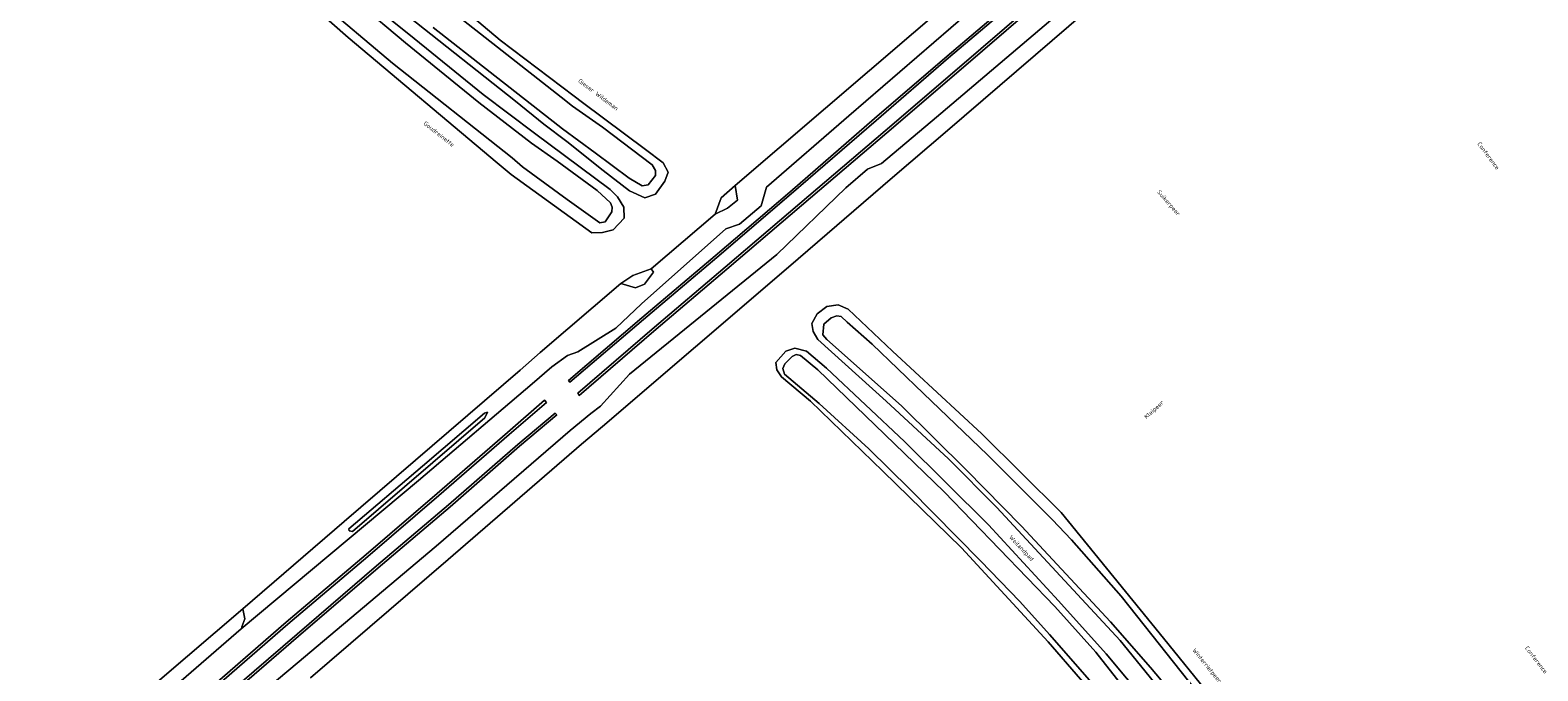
# Model space of a CAD drawing. Header units: metres. Extents: x 103671 to 105190, y 427150 to 429171.
# Tile 217 of 256: x 104348 to 104665, y 428050 to 428185. Entities that reach past the tile are written whole.
import ezdxf
from ezdxf.enums import TextEntityAlignment as Align

# ---------------------------------------------------------------- set-up
doc = ezdxf.new("R2010")
doc.units = ezdxf.units.M
for name, color, linetype, lineweight in [('B-WE-GR-BEPLANTING_CULTUUR_HEESTERS-GV', 253, 'Continuous', 18), ('B-WE-OG-TERREIN_BEGROEID-GV', 253, 'Continuous', 18), ('B-WE-OG-TERREIN_OEVER-GV', 253, 'Continuous', 18), ('B-WE-OG-TERREIN_ONBEGROEID_ZAND-GV', 253, 'Continuous', 18), ('B-WE-OG-TOPOGRAFIE-T18', 7, 'Continuous', 18), ('B-WE-OG-WATER-GV', 253, 'Continuous', 18), ('B-WE-VH-ONVERHARD_ZAND-GV', 253, 'Continuous', 18)]:
    doc.layers.add(name, color=color, linetype=linetype, lineweight=lineweight)
doc.styles.add('NLCS-ISO-M500-T18', font='NLCS-ISO.ttf', dxfattribs={"height": 0.9})

msp = doc.modelspace()

# ---------------------------------------------------------------- linework, layer by layer
at = {"layer": 'B-WE-GR-BEPLANTING_CULTUUR_HEESTERS-GV', "flags": 128}
for points in [[(104586.137, 428207.625), (104538.486, 428167.129), (104526.902, 428157.336), (104523.944, 428156.142), (104519.41, 428152.187), (104504.847, 428138.149), (104473.83, 428112.962), (104467.756, 428106.196), (104465.713, 428104.648), (104461.312, 428101.1), (104433.107, 428076.721), (104403.865, 428052.075), (104376.751, 428029.312)], [(104406.63, 428048.965), (104435.637, 428073.871), (104463.728, 428098.233), (104468.147, 428101.917), (104507.301, 428135.487), (104529.244, 428154.359), (104540.813, 428164.322), (104588.367, 428205.281)]]:
    msp.add_lwpolyline(points, dxfattribs=at)
for points in [[(104496.087, 428152.669), (104493.132, 428150.069), (104491.863, 428146.693), (104494.496, 428147.927), (104496.565, 428149.581)], [(104472.028, 428132.027), (104475.07, 428131.161), (104477.008, 428131.919), (104478.912, 428134.475), (104478.426, 428135.163), (104474.524, 428133.746)], [(104414.77, 428080.395), (104414.79, 428079.945), (104415.524, 428079.776), (104443.368, 428103.765), (104443.916, 428104.961), (104443.322, 428104.704), (104430.24, 428093.547)], [(104310.46, 427993.215), (104312.796, 427991.285), (104334.606, 428009.819), (104372.032, 428041.937), (104392.075, 428059.29), (104392.171, 428059.553), (104392.232, 428059.721), (104392.838, 428061.383), (104392.384, 428063.544), (104369.085, 428043.546)]]:
    msp.add_lwpolyline(points, close=True, dxfattribs=at)
at = {"layer": 'B-WE-OG-TERREIN_BEGROEID-GV', "flags": 128}
for points in [[(104376.751, 428029.312), (104403.865, 428052.075), (104433.107, 428076.721), (104461.312, 428101.1), (104465.713, 428104.648), (104467.756, 428106.196), (104473.83, 428112.962), (104504.847, 428138.149), (104519.41, 428152.187), (104523.944, 428156.142), (104526.902, 428157.336), (104538.486, 428167.129), (104586.137, 428207.625)], [(104561.916, 428209.169), (104496.087, 428152.669), (104496.565, 428149.581), (104494.496, 428147.927), (104491.863, 428146.693), (104478.426, 428135.163), (104478.912, 428134.475), (104477.008, 428131.919), (104475.07, 428131.161), (104472.028, 428132.027), (104455.004, 428117.484), (104450.851, 428113.768), (104413.746, 428081.905), (104392.384, 428063.544), (104392.838, 428061.383), (104392.232, 428059.721), (104392.171, 428059.553), (104392.075, 428059.29), (104429.411, 428090.558), (104453.312, 428110.932), (104457.507, 428114.518), (104460.773, 428116.909), (104462.953, 428117.635), (104470.95, 428122.67), (104476.346, 428127.786), (104494.154, 428143.598), (104497.013, 428144.545), (104501.556, 428148.426), (104502.714, 428152.325), (104520.009, 428167.347), (104555.823, 428198.326)], [(104555.823, 428198.326), (104520.009, 428167.347), (104502.714, 428152.325), (104501.556, 428148.426), (104497.013, 428144.545), (104494.154, 428143.598), (104476.346, 428127.786), (104470.95, 428122.67), (104462.953, 428117.635), (104460.773, 428116.909), (104457.507, 428114.518), (104453.312, 428110.932), (104429.411, 428090.558), (104392.075, 428059.29), (104372.032, 428041.937)], [(104555.83, 428192.165), (104541.047, 428179.587), (104525.753, 428166.43), (104507.903, 428150.926), (104492.226, 428137.504), (104476.788, 428124.462), (104461.307, 428111.254), (104460.967, 428111.623), (104476.463, 428124.845), (104491.901, 428137.886), (104507.575, 428151.306), (104525.425, 428166.81), (104540.721, 428179.968), (104555.505, 428192.548)], [(104558.122, 428189.623), (104543.181, 428176.818), (104528.024, 428163.83), (104510.047, 428148.485), (104494.344, 428135.104), (104478.99, 428121.985), (104463.263, 428108.485), (104462.957, 428108.943), (104478.632, 428122.403), (104493.986, 428135.523), (104509.69, 428148.904), (104527.666, 428164.249), (104542.823, 428177.236), (104557.764, 428190.042)], [(104388.789, 428045.161), (104403.83, 428058.151), (104420.574, 428072.577), (104435.717, 428085.393), (104450.311, 428098.15), (104458.192, 428104.764), (104458.539, 428104.394), (104450.65, 428097.755), (104436.056, 428084.999), (104420.912, 428072.181), (104404.17, 428057.757), (104389.129, 428044.767)]]:
    msp.add_lwpolyline(points, dxfattribs=at)
for points in [[(104448.518, 428100.233), (104433.661, 428087.417), (104418.71, 428074.52), (104401.874, 428060.303), (104386.898, 428047.192), (104372.426, 428034.703), (104357.477, 428021.608), (104342.065, 428008.419), (104327.294, 427995.65), (104312.928, 427983.202), (104298.874, 427970.989), (104298.537, 427971.416), (104312.571, 427983.613), (104326.938, 427996.061), (104341.71, 428008.831), (104357.121, 428022.019), (104372.069, 428035.114), (104386.541, 428047.603), (104401.519, 428060.715), (104418.357, 428074.934), (104433.306, 428087.829), (104448.163, 428100.645), (104455.96, 428107.479), (104456.338, 428106.981)], [(104414.77, 428080.395), (104430.24, 428093.547), (104443.322, 428104.704), (104443.916, 428104.961), (104443.368, 428103.765), (104415.524, 428079.776), (104414.79, 428079.945)]]:
    msp.add_lwpolyline(points, close=True, dxfattribs=at)
at = {"layer": 'B-WE-OG-TERREIN_OEVER-GV', "flags": 128}
for points in [[(104377.319, 428216.672), (104414.591, 428183.856), (104445.983, 428157.496), (104448.92, 428155.03), (104465.94, 428142.715), (104468.187, 428142.812), (104470.369, 428143.34), (104472.736, 428145.839), (104472.622, 428148.11), (104471.283, 428150.313), (104469.74, 428151.835), (104453.817, 428163.704), (104443.026, 428171.893), (104427.356, 428184.564), (104413.849, 428195.486)], [(104427.298, 428188.277), (104449.834, 428170.444), (104455.767, 428165.632), (104460.646, 428161.978), (104468.261, 428155.848), (104473.845, 428151.578), (104477.045, 428150.124), (104479.315, 428150.851), (104481.29, 428153.645), (104481.994, 428155.485), (104480.963, 428157.461), (104477.204, 428160.278), (104463.948, 428170.211), (104462.208, 428171.53), (104446.634, 428183.339), (104430.956, 428196.563)], [(104416.651, 428191.203), (104426.687, 428182.73), (104442.135, 428170.156), (104453.226, 428161.635), (104458.589, 428157.824), (104467.01, 428151.623), (104469.834, 428149.019), (104470.223, 428148.123), (104470.106, 428147.15), (104468.74, 428145.032), (104467.591, 428144.801), (104460.727, 428149.766), (104451.282, 428156.599), (104449.165, 428158.555), (104423.928, 428178.447), (104408.269, 428191.68)], [(104435.276, 428190.302), (104447.042, 428181.052), (104459.466, 428171.305), (104461.803, 428169.446), (104468.147, 428164.968), (104478.646, 428157.063), (104479.327, 428155.859), (104479.304, 428154.837), (104477.761, 428152.839), (104476.535, 428152.657), (104473.771, 428154.232), (104466.605, 428159.562), (104459.765, 428164.649), (104458.716, 428165.444), (104444.489, 428176.594), (104432.469, 428186.014)], [(104593.601, 428039.236), (104583.544, 428051.152), (104575.123, 428060.782), (104556.4, 428080.938), (104544.755, 428092.816), (104531.17, 428106.221), (104526.689, 428110.201), (104515.362, 428120.263), (104514.568, 428121.232), (104514.736, 428123.477), (104516.332, 428124.804), (104517.473, 428125.242), (104518.386, 428125.085), (104519.681, 428123.941), (104524.948, 428119.291), (104535.785, 428108.886), (104549.229, 428095.978), (104562.833, 428082.354), (104566.936, 428078.065), (104577.378, 428066.209), (104594.885, 428044.103)], [(104576.097, 428042.291), (104562.275, 428058.086), (104556.021, 428065.032), (104547.736, 428073.655), (104532.865, 428088.746), (104524.262, 428097.219), (104513.807, 428106.738), (104506.476, 428112.939), (104506.141, 428114.123), (104506.569, 428115.148), (104508.073, 428116.693), (104508.929, 428117.095), (104509.876, 428116.898), (104513.526, 428113.897), (104525.527, 428102.29), (104540.125, 428088.17), (104563.388, 428064.029), (104572.071, 428054.407), (104580.746, 428043.284)]]:
    msp.add_lwpolyline(points, dxfattribs=at)
for points in [[(104577.131, 428056.856), (104589.693, 428041.461), (104593.626, 428037.367), (104595.453, 428037.208), (104596.843, 428038.122), (104597.916, 428039.474), (104598.353, 428041.461), (104597.121, 428044.005), (104585.363, 428058.473), (104564.755, 428083.828), (104548.022, 428100.367), (104529.2, 428117.824), (104519.902, 428126.635), (104517.769, 428127.589), (104515.385, 428127.203), (104513.388, 428125.681), (104512.23, 428123.66), (104512.484, 428121.936), (104513.532, 428120.259), (104527.923, 428107.268), (104540.986, 428095.078), (104551.215, 428084.852), (104559.186, 428076.241)], [(104564.207, 428065.204), (104549.449, 428081.212), (104531.722, 428098.74), (104515.294, 428114.204), (104511.123, 428117.821), (104508.66, 428118.457), (104506.753, 428117.821), (104504.648, 428115.436), (104504.884, 428113.854), (104505.879, 428112.422), (104511.958, 428107.265), (104527.153, 428092.511), (104543.76, 428076.385), (104562.024, 428056.532), (104575.603, 428040.843), (104582.718, 428032.622), (104585.261, 428030.091), (104588.075, 428029.857), (104590.576, 428031.869), (104591.025, 428033.974), (104588.699, 428036.743), (104582.8, 428043.766), (104574.183, 428054.025)]]:
    msp.add_lwpolyline(points, close=True, dxfattribs=at)
at = {"layer": 'B-WE-OG-TERREIN_ONBEGROEID_ZAND-GV', "flags": 128}
for points in [[(104413.849, 428195.486), (104427.356, 428184.564), (104443.026, 428171.893), (104453.817, 428163.704), (104469.74, 428151.835), (104471.283, 428150.313), (104472.622, 428148.11), (104472.736, 428145.839), (104470.369, 428143.34), (104468.187, 428142.812), (104465.94, 428142.715), (104448.92, 428155.03), (104445.983, 428157.496), (104414.591, 428183.856), (104377.319, 428216.672)], [(104369.085, 428043.546), (104392.384, 428063.544), (104413.746, 428081.905), (104450.851, 428113.768), (104455.004, 428117.484), (104472.028, 428132.027), (104474.524, 428133.746), (104478.426, 428135.163), (104491.863, 428146.693), (104493.132, 428150.069), (104496.087, 428152.669), (104561.916, 428209.169)], [(104588.367, 428205.281), (104540.813, 428164.322), (104529.244, 428154.359), (104507.301, 428135.487), (104468.147, 428101.917), (104463.728, 428098.233), (104435.637, 428073.871), (104406.63, 428048.965)], [(104430.956, 428196.563), (104446.634, 428183.339), (104462.208, 428171.53), (104463.948, 428170.211), (104477.204, 428160.278), (104480.963, 428157.461), (104481.994, 428155.485), (104481.29, 428153.645), (104479.315, 428150.851), (104477.045, 428150.124), (104473.845, 428151.578), (104468.261, 428155.848), (104460.646, 428161.978), (104455.767, 428165.632), (104449.834, 428170.444), (104427.298, 428188.277)]]:
    msp.add_lwpolyline(points, dxfattribs=at)
for points in [[(104589.693, 428041.461), (104577.131, 428056.856), (104559.186, 428076.241), (104551.215, 428084.852), (104540.986, 428095.078), (104527.923, 428107.268), (104513.532, 428120.259), (104512.484, 428121.936), (104512.23, 428123.66), (104513.388, 428125.681), (104515.385, 428127.203), (104517.769, 428127.589), (104519.902, 428126.635), (104529.2, 428117.824), (104548.022, 428100.367), (104564.755, 428083.828), (104585.363, 428058.473), (104597.121, 428044.005), (104598.353, 428041.461), (104597.916, 428039.474), (104596.843, 428038.122), (104595.453, 428037.208), (104593.626, 428037.367)], [(104549.449, 428081.212), (104564.207, 428065.204), (104574.183, 428054.025), (104582.8, 428043.766), (104588.699, 428036.743), (104591.025, 428033.974), (104590.576, 428031.869), (104588.075, 428029.857), (104585.261, 428030.091), (104582.718, 428032.622), (104575.603, 428040.843), (104562.024, 428056.532), (104543.76, 428076.385), (104527.153, 428092.511), (104511.958, 428107.265), (104505.879, 428112.422), (104504.884, 428113.854), (104504.648, 428115.436), (104506.753, 428117.821), (104508.66, 428118.457), (104511.123, 428117.821), (104515.294, 428114.204), (104531.722, 428098.74)]]:
    msp.add_lwpolyline(points, close=True, dxfattribs=at)
at = {"layer": 'B-WE-OG-WATER-GV', "flags": 128}
for points in [[(104408.269, 428191.68), (104423.928, 428178.447), (104449.165, 428158.555), (104451.282, 428156.599), (104460.727, 428149.766), (104467.591, 428144.801), (104468.74, 428145.032), (104470.106, 428147.15), (104470.223, 428148.123), (104469.834, 428149.019), (104467.01, 428151.623), (104458.589, 428157.824), (104453.226, 428161.635), (104442.135, 428170.156), (104426.687, 428182.73), (104416.651, 428191.203)], [(104432.469, 428186.014), (104444.489, 428176.594), (104458.716, 428165.444), (104459.765, 428164.649), (104466.605, 428159.562), (104473.771, 428154.232), (104476.535, 428152.657), (104477.761, 428152.839), (104479.304, 428154.837), (104479.327, 428155.859), (104478.646, 428157.063), (104468.147, 428164.968), (104461.803, 428169.446), (104459.466, 428171.305), (104447.042, 428181.052), (104435.276, 428190.302)], [(104594.885, 428044.103), (104577.378, 428066.209), (104566.936, 428078.065), (104562.833, 428082.354), (104549.229, 428095.978), (104535.785, 428108.886), (104524.948, 428119.291), (104519.681, 428123.941), (104518.386, 428125.085), (104517.473, 428125.242), (104516.332, 428124.804), (104514.736, 428123.477), (104514.568, 428121.232), (104515.362, 428120.263), (104526.689, 428110.201), (104531.17, 428106.221), (104544.755, 428092.816), (104556.4, 428080.938), (104575.123, 428060.782), (104583.544, 428051.152), (104593.601, 428039.236)], [(104580.746, 428043.284), (104572.071, 428054.407), (104563.388, 428064.029), (104540.125, 428088.17), (104525.527, 428102.29), (104513.526, 428113.897), (104509.876, 428116.898), (104508.929, 428117.095), (104508.073, 428116.693), (104506.569, 428115.148), (104506.141, 428114.123), (104506.476, 428112.939), (104513.807, 428106.738), (104524.262, 428097.219), (104532.865, 428088.746), (104547.736, 428073.655), (104556.021, 428065.032), (104562.275, 428058.086), (104576.097, 428042.291)]]:
    msp.add_lwpolyline(points, dxfattribs=at)
at = {"layer": 'B-WE-VH-ONVERHARD_ZAND-GV', "flags": 128}
for points in [[(104555.505, 428192.548), (104540.721, 428179.968), (104525.425, 428166.81), (104507.575, 428151.306), (104491.901, 428137.886), (104476.463, 428124.845), (104460.967, 428111.623), (104461.307, 428111.254), (104476.788, 428124.462), (104492.226, 428137.504), (104507.903, 428150.926), (104525.753, 428166.43), (104541.047, 428179.587), (104555.83, 428192.165)], [(104557.764, 428190.042), (104542.823, 428177.236), (104527.666, 428164.249), (104509.69, 428148.904), (104493.986, 428135.523), (104478.632, 428122.403), (104462.957, 428108.943), (104463.263, 428108.485), (104478.99, 428121.985), (104494.344, 428135.104), (104510.047, 428148.485), (104528.024, 428163.83), (104543.181, 428176.818), (104558.122, 428189.623)], [(104389.129, 428044.767), (104404.17, 428057.757), (104420.912, 428072.181), (104436.056, 428084.999), (104450.65, 428097.755), (104458.539, 428104.394), (104458.192, 428104.764), (104450.311, 428098.15), (104435.717, 428085.393), (104420.574, 428072.577), (104403.83, 428058.151), (104388.789, 428045.161)]]:
    msp.add_lwpolyline(points, dxfattribs=at)
msp.add_lwpolyline([(104448.518, 428100.233), (104456.338, 428106.981), (104455.96, 428107.479), (104448.163, 428100.645), (104433.306, 428087.829), (104418.357, 428074.934), (104401.519, 428060.715), (104386.541, 428047.603), (104372.069, 428035.114), (104357.121, 428022.019), (104341.71, 428008.831), (104326.938, 427996.061), (104312.571, 427983.613), (104298.537, 427971.416), (104298.874, 427970.989), (104312.928, 427983.202), (104327.294, 427995.65), (104342.065, 428008.419), (104357.477, 428021.608), (104372.426, 428034.703), (104386.898, 428047.192), (104401.874, 428060.303), (104418.71, 428074.52), (104433.661, 428087.417)], close=True, dxfattribs=at)

# ---------------------------------------------------------------- texts
at = {"layer": 'B-WE-OG-TOPOGRAFIE-T18', "style": 'NLCS-ISO-M500-T18'}
for s, rotation, p in [('Gieser Wildeman', 322.9, (104467.266, 428171.865)), ('Goudreinette', 321.8, (104433.721, 428163.55)), ('Conference', 306.6, (104654.727, 428158.96)), ('Suikerpeer', 311, (104587.309, 428148.954)), ('Kleipeer', 42.6, (104584.35, 428105.393)), ('Weilandpad', 313.5, (104556.299, 428076.231)), ('Winterrietpeer', 309.1, (104595.362, 428051.488)), ('Conference', 307.5, (104664.796, 428052.767))]:
    msp.add_text(s, height=0.9, rotation=rotation, dxfattribs=at).set_placement(p, align=Align.MIDDLE)

doc.saveas('drawing.dxf')
